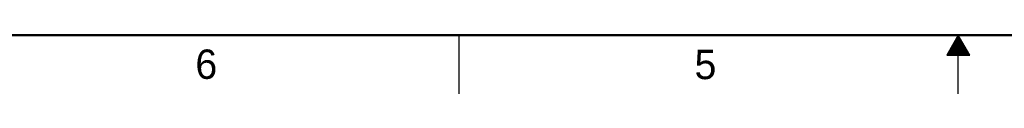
# Model space of a CAD drawing. Header units: inches. Extents: x 0 to 34, y 0 to 22.
# Tile 2 of 15: x 9 to 17.4, y 0 to 0.5. Entities that reach past the tile are written whole.
import ezdxf

# ---------------------------------------------------------------- set-up
doc = ezdxf.new("R2010")
doc.units = ezdxf.units.IN
doc.header["$LTSCALE"] = 1.87
doc.header["$MEASUREMENT"] = 0
doc.layers.get('0').update_dxf_attribs({"linetype": 'CONTINUOUS'})
doc.styles.get("Standard").update_dxf_attribs({"font": 'txt', "width": 0.8})

msp = doc.modelspace()

# ---------------------------------------------------------------- linework, layer by layer
at = {"color": 2, "linetype": 'CONTINUOUS'}
for p, q in [((12.75, 0), (12.75, 0.5)), ((17, 0.5), (16.902, 0.3303)), ((16.9538, 0.42), (17.0462, 0.42)), ((16.9596, 0.43), (17.0404, 0.43)), ((16.9654, 0.44), (17.0347, 0.44)), ((16.9712, 0.45), (17.0289, 0.45)), ((16.9769, 0.46), (17.0231, 0.46)), ((16.9827, 0.47), (17.0173, 0.47)), ((16.9885, 0.48), (17.0116, 0.48)), ((16.9942, 0.49), (17.0058, 0.49)), ((17.098, 0.3303), (17, 0.5)), ((17, 0), (17, 0.5)), ((16.9076, 0.34), (17.0924, 0.34)), ((16.9134, 0.35), (17.0866, 0.35)), ((16.9192, 0.36), (17.0808, 0.36)), ((16.925, 0.37), (17.0751, 0.37)), ((16.9307, 0.38), (17.0693, 0.38)), ((16.9365, 0.39), (17.0635, 0.39)), ((16.9423, 0.4), (17.0578, 0.4)), ((16.9481, 0.41), (17.052, 0.41)), ((16.902, 0.3303), (17.098, 0.3303))]:
    msp.add_line(p, q, dxfattribs=at)
at = {"color": 7, "linetype": 'CONTINUOUS', "const_width": 0.02}
msp.add_lwpolyline([(0.5, 0.5), (33.5, 0.5)], dxfattribs=at)

# ---------------------------------------------------------------- texts
at = {"color": 2, "linetype": 'CONTINUOUS'}
for s, p in [('6', (10.5033, 0.1284)), ('5', (14.754, 0.1262))]:
    msp.add_text(s, height=0.25, dxfattribs=at).set_placement(p)

doc.saveas('drawing.dxf')
